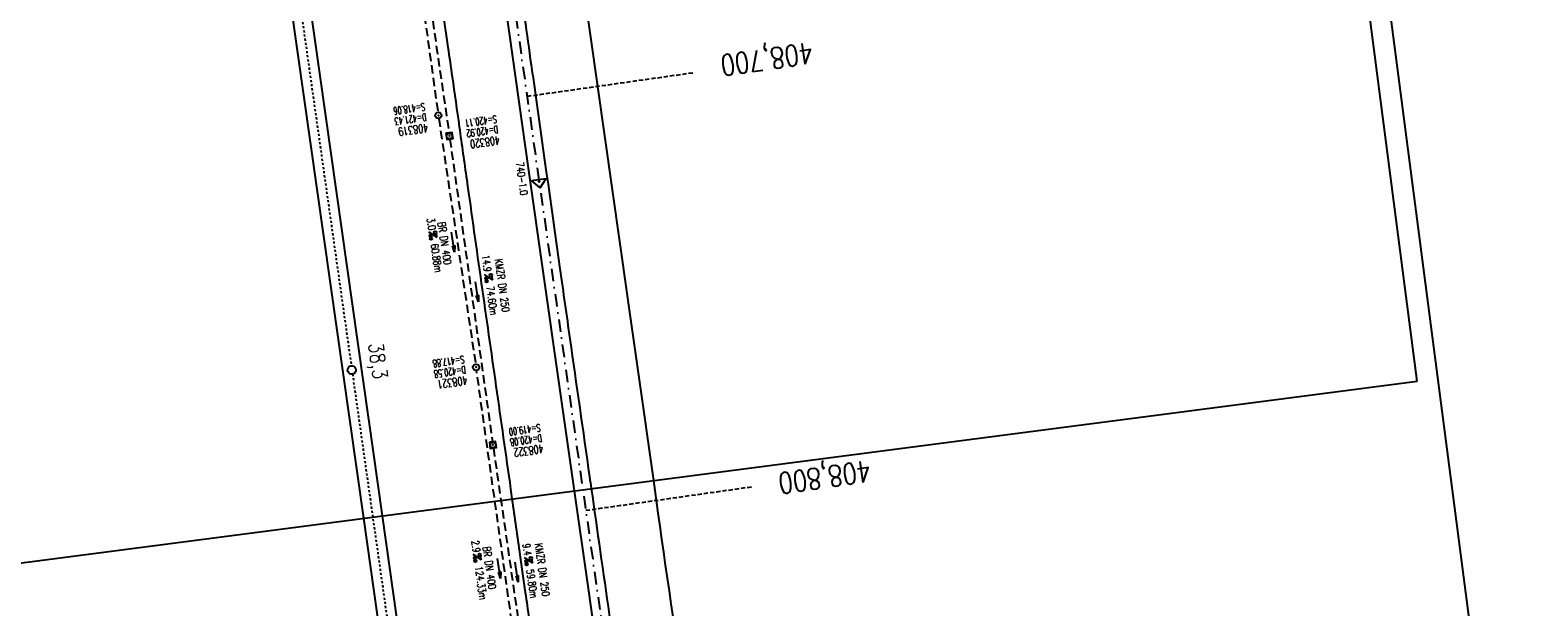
# Model space of a CAD drawing. Extents: x 446224 to 446787, y 446199 to 447379.
# Tile 2 of 6: x 446427 to 446787, y 446382 to 446520. Entities that reach past the tile are written whole.
import ezdxf
from ezdxf.enums import TextEntityAlignment as Align

# ---------------------------------------------------------------- set-up
doc = ezdxf.new("R2010")
doc.units = 0
doc.header["$LTSCALE"] = 2
doc.header["$MEASUREMENT"] = 0
for name, pattern in [('ACAD_ISO10W100W', [0.5, 0.25, -0.25]), ('AUSGEZOGEN', [0]), ('GESTRICH-X2', [1.5, 1, -0.5]), ('GESTRICHELT', [0.75, 0.5, -0.25]), ('STRICHPT-X3', [3, 1.5, -0.75, 0, -0.75])]:
    doc.linetypes.add(name, pattern=pattern)
doc.layers.get('0').update_dxf_attribs({"linetype": 'AUSGEZOGEN'})
for name, color, linetype in [('ACHSE', 250, 'STRICHPT-X3'), ('Bahnachse', 7, 'CONTINUOUS'), ('FBR', 8, 'CONTINUOUS'), ('Gleisachse', 7, 'CONTINUOUS'), ('HEKTOM', 250, 'GESTRICHELT'), ('KANAL', 7, 'GESTRICH-X2'), ('Netzknoten_PKT', 7, 'CONTINUOUS'), ('Netzknoten_PKT-NR', 7, 'CONTINUOUS'), ('Netzknoten_SIGNATUR', 7, 'CONTINUOUS'), ('PFEIL', 7, 'CONTINUOUS'), ('Planeinteilung', 6, 'CONTINUOUS'), ('RAHMEN', 250, 'AUSGEZOGEN'), ('SCHACHTNR', 6, 'CONTINUOUS'), ('SCHSYMBOL', 7, 'AUSGEZOGEN'), ('TEXTO', 4, 'CONTINUOUS'), ('TEXTU', 4, 'CONTINUOUS')]:
    doc.layers.add(name, color=color, linetype=linetype)
doc.styles.add('ROMANS', font='romans.shx', dxfattribs={"width": 0.8})

# ---------------------------------------------------------------- blocks, each defined once
blk = doc.blocks.new('GST')
at = {"color": 0}
blk.add_circle((0, 0), 0.75, dxfattribs=at)
blk.add_point((0, 0), dxfattribs=at)
blk = doc.blocks.new('10')
blk.add_blockref('GST', (0, 0))
blk = doc.blocks.new('20')
blk.add_lwpolyline([(-0.75, -0.75), (0.75, -0.75), (0.75, 0.75), (-0.75, 0.75)], close=True)
blk.add_circle((0, 0), 0.676)
blk.add_point((0, 0))
blk = doc.blocks.new('PROM')
blk.add_line((1.57, 1.82), (0.02, 0.02))
for centre, radius in [((0.32, 1.51), 0.317), ((0.94, 0.29), 0.283), ((1.64, 0.29), 0.283)]:
    blk.add_circle(centre, radius)
blk.add_arc((0.99, 2.68), 1.03, 239.1414, 303.3549)
blk = doc.blocks.new('PFEIL2')
at = {"color": 0}
for p, q in [((0.88, 0), (-2.4, -0.01)), ((0.88, -0.27), (0.88, 0.28)), ((0.88, 0.28), (2.43, 0.01)), ((0.91, 0.27), (0.88, 0.26)), ((0.97, 0.26), (0.88, 0.25)), ((1.02, 0.25), (0.88, 0.23)), ((1.07, 0.24), (0.88, 0.21)), ((1.13, 0.23), (0.88, 0.19)), ((1.18, 0.22), (0.88, 0.17)), ((1.24, 0.21), (0.88, 0.15)), ((1.29, 0.21), (0.88, 0.14)), ((1.34, 0.2), (0.88, 0.12)), ((1.4, 0.19), (0.88, 0.1)), ((1.45, 0.18), (0.88, 0.08)), ((1.51, 0.17), (0.88, 0.06)), ((1.56, 0.16), (0.88, 0.04)), ((1.61, 0.15), (0.88, 0.02)), ((1.67, 0.14), (0.88, 0.01)), ((1.72, 0.13), (0.88, -0.01)), ((1.78, 0.12), (0.88, -0.03)), ((1.83, 0.11), (0.88, -0.05)), ((1.88, 0.1), (0.88, -0.07)), ((1.94, 0.09), (0.88, -0.09)), ((2.05, 0.08), (0.88, -0.12)), ((1.99, 0.08), (0.88, -0.11)), ((2.1, 0.07), (0.88, -0.14)), ((2.15, 0.06), (0.88, -0.16)), ((2.21, 0.05), (0.88, -0.18)), ((2.26, 0.04), (0.88, -0.2)), ((2.32, 0.03), (0.88, -0.22)), ((2.37, 0.02), (0.88, -0.23)), ((2.42, 0.01), (0.88, -0.25)), ((2.43, 0.01), (0.88, -0.27))]:
    blk.add_line(p, q, dxfattribs=at)
blk = doc.blocks.new('PKT')
at = {"color": 0}
blk.add_circle((0, 0), 0.15, dxfattribs=at)
blk.add_point((0, 0), dxfattribs=at)
blk = doc.blocks.new('Station_Netzknoten')
at = {"layer": 'Netzknoten_SIGNATUR'}
for p, q in [((-1.75, 0.5), (1.75, 0.5)), ((0, -1.5), (-1.75, 0.5)), ((0, -1.5), (1.75, 0.5))]:
    blk.add_line(p, q, dxfattribs=at)
blk.add_point((0, 0), dxfattribs=at)
blk = doc.blocks.new('1135420')
blk.add_line((1135, 420), (0, 420))
at = {"layer": 'RAHMEN'}
for p, q in [((950, 415), (25, 415)), ((950, 5), (950, 415))]:
    blk.add_line(p, q, dxfattribs=at)

msp = doc.modelspace()

# ---------------------------------------------------------------- linework, layer by layer
at = {"layer": 'ACHSE', "flags": 128}
msp.add_lwpolyline([(446432.19, 447351.79), (446439.3, 447297.23), (446444.65, 447256.12), (446452.2, 447198.07), (446465.11, 447098.9), (446481.25, 446974.95), (446487.7, 446925.37), (446497.38, 446850.99), (446500.61, 446826.21), (446502.69, 446810.23), (446503.84, 446801.41), (446507.12, 446776.63), (446510.46, 446751.85), (446513.87, 446727.09), (446517.33, 446702.33), (446517.99, 446697.7), (446520.84, 446677.58), (446524.35, 446652.82), (446527.86, 446628.07), (446531.36, 446603.32), (446541.89, 446529.06), (446552.41, 446454.8), (446558.73, 446410.24), (446566.45, 446355.79), (446583.99, 446232.03), (446584.69, 446227.06)], dxfattribs=at)
at = {"layer": 'Bahnachse', "linetype": 'ACAD_ISO10W100W'}
msp.add_line((446489.6, 446536.89), (446503.36, 446439.86), dxfattribs=at)
at = {"layer": 'Bahnachse', "linetype": 'ACAD_ISO10W100W', "flags": 128}
msp.add_lwpolyline([(446503.64, 446437.88), (446511.82, 446380.12)], dxfattribs=at)
at = {"layer": 'Bahnachse', "linetype": 'Continuous'}
msp.add_ellipse((446503.48, 446438.86), major_axis=(0.991, 0.136), ratio=1, start_param=-0.0007965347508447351, end_param=6.282388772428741, dxfattribs=at)
at = {"layer": 'FBR'}
for points in [[(446537.41, 446573.68, 0.003777), (446538.42, 446567.16, -0.004178), (446539.33, 446561.27, -0.000617), (446540.33, 446554.3, -0.000791), (446541.1, 446548.86, -0.000102), (446541.32, 446547.27, 0.000184), (446541.45, 446546.4, 0.000817), (446543.18, 446534.17, -0.000446), (446546.37, 446511.79, -0.000111), (446546.73, 446509.26, 0.000006), (446553.25, 446463.01, 0.000305), (446555.62, 446446.33, 0.000154), (446560.33, 446413.32)], [(446553.04, 446571.54), (446558.72, 446531.45), (446569.25, 446457.19, -0.000002), (446575.59, 446412.44, 0.000001)], [(446519.87, 446562.03, -0.000524), (446520.4, 446558.72, -0.003895), (446520.46, 446558.28, -0.000231), (446523.06, 446539.83, 0.000688), (446523.94, 446533.64, 0.000188), (446526.46, 446516.05, -0.000467), (446527.47, 446508.96, -0.000082), (446529.17, 446496.98, -0.000078), (446530.96, 446484.33, -0.000126), (446532.7, 446471.97, 0.000318), (446534.45, 446459.61, 0.000352), (446536.2, 446447.3, -0.000226), (446537.95, 446435, -0.000087), (446539.7, 446422.69, 0.000147), (446541.45, 446410.38, 0.000008), (446541.78, 446408.04, 0.000096)], [(446560.33, 446413.32, -0.000015), (446560.73, 446410.51, -0.000356)], [(446575.59, 446412.44, 0), (446576.26, 446407.68, 0.000001), (446583.28, 446358.18, 0.000002), (446592.05, 446296.3, -0.000002), (446600.82, 446234.41, 0), (446601.55, 446229.26, 0.000003)], [(446541.78, 446408.04, 0.000047), (446543.68, 446394.66, 0.000096), (446544.97, 446385.63, 0.000041), (446546.74, 446373.21, -0.000018), (446548.51, 446360.8, -0.000019), (446550.8, 446344.73, -0.000035), (446552.01, 446336.29, -0.000425), (446553.76, 446323.94, 0.000128), (446555.51, 446311.59, 0.000198), (446557.25, 446299.34, -0.000289), (446558.99, 446287.1, -0.000481), (446560.73, 446274.73, 0.000343), (446562.47, 446262.37, 0.000196), (446564.23, 446249.99, -0.000413), (446565.99, 446237.6, -0.000013), (446566.97, 446230.67, -0.000002), (446567.78, 446224.86, -0.000025)], [(446560.73, 446410.51, -0.000163), (446565.02, 446380.43, -0.000356), (446567.36, 446363.93, -0.00001), (446574.03, 446316.55, 0.000258), (446574.28, 446314.76, 0.000002), (446578.29, 446286.52, 0.000002), (446581.32, 446265.16), (446586.69, 446227.32, 0.000012)]]:
    msp.add_lwpolyline(points, format="xyb", dxfattribs=at)
at = {"layer": 'FBR', "flags": 128}
for points in [[(446533.38, 446573.19), (446538.77, 446535.91), (446545.75, 446486.56), (446552.86, 446436.78), (446556.66, 446409.98)], [(446556.66, 446409.98), (446559.82, 446387.72), (446566.88, 446338.11), (446573.77, 446289.64), (446580.75, 446240.24), (446582.65, 446226.8)]]:
    msp.add_lwpolyline(points, dxfattribs=at)
at = {"layer": 'Gleisachse', "linetype": 'Continuous'}
for p, q in [((446493.25, 446527.17), (446507.45, 446427.03)), ((446488.81, 446526.48), (446502.99, 446426.43)), ((446502.98, 446426.48), (446506.25, 446403.41)), ((446507.44, 446427.11), (446510.71, 446403.99)), ((446510.71, 446403.99), (446536.68, 446220.81)), ((446506.25, 446403.41), (446532.21, 446220.23))]:
    msp.add_line(p, q, dxfattribs=at)
at = {"layer": 'HEKTOM'}
for p, q in [((446545.41, 446504.31), (446585.03, 446509.94)), ((446559.44, 446405.31), (446599.06, 446410.94))]:
    msp.add_line(p, q, dxfattribs=at)
at = {"layer": 'KANAL'}
for p, q in [((446516.78, 446563.88), (446526.72, 446495.53)), ((446515.94, 446559.25), (446524.06, 446500.47)), ((446524.28, 446498.97), (446533.09, 446440.25)), ((446526.94, 446494.06), (446537.13, 446421.66))]:
    msp.add_line(p, q, dxfattribs=at)
at = {"layer": 'KANAL', "flags": 128}
for points in [[(446541.74, 446378.69), (446533.31, 446438.76)], [(446537.34, 446420.18), (446545.66, 446362.48)]]:
    msp.add_lwpolyline(points, dxfattribs=at)

# ---------------------------------------------------------------- block references
at = {"layer": 'Netzknoten_PKT'}
msp.add_blockref('PKT', (446548.29, 446483.91), dxfattribs=at)
at = {"layer": 'Netzknoten_SIGNATUR', "rotation": 8.200787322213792}
msp.add_blockref('Station_Netzknoten', (446548.29, 446483.91), dxfattribs=at)
at = {"layer": 'PFEIL'}
for p, rotation in [((446527.7, 446469.46), 278.5247000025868), ((446533.39, 446457.59), 278.0145000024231), ((446538.69, 446391.44), 277.9807000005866), ((446542.89, 446390.53), 278.2000999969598)]:
    msp.add_blockref('PFEIL2', p, dxfattribs=dict(at, rotation=rotation))
at = {"layer": 'Planeinteilung', "linetype": 'Continuous', "rotation": 277.4163263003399}
msp.add_blockref('1135420', (446224.11, 447324.7), dxfattribs=at)
at = {"layer": 'SCHSYMBOL', "rotation": 278.0670999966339}
for name, p in [('10', (446524.18, 446499.72)), ('20', (446526.84, 446494.8)), ('10', (446533.21, 446439.51)), ('20', (446537.24, 446420.93))]:
    msp.add_blockref(name, p, dxfattribs=at)
at = {"layer": 'TEXTU'}
for p, rotation in [((446521.89, 446471.85), 278.5247000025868), ((446535.21, 446461.67), 278.0145000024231), ((446532.51, 446394.76), 277.9807000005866), ((446544.77, 446394), 278.2000999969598)]:
    msp.add_blockref('PROM', p, dxfattribs=dict(at, rotation=rotation))

# ---------------------------------------------------------------- texts
at = {"layer": 'Bahnachse', "linetype": 'Continuous', "style": 'ROMANS', "oblique": 0, "width": 0.8337}
msp.add_text('38,3', height=3.5, rotation=277.77, dxfattribs=at).set_placement((446507.44, 446445.12))
at = {"layer": 'HEKTOM', "style": 'ROMANS', "width": 0.8}
for s, p in [('408,700', (446613.42, 446517.2)), ('408,800', (446627.26, 446417.26))]:
    msp.add_text(s, height=5, rotation=188.067, dxfattribs=at).set_placement(p)
at = {"layer": 'Netzknoten_PKT-NR', "style": 'ROMANS', "width": 0.75}
msp.add_text('740-1.0', height=1.8, rotation=278.0589, dxfattribs=at).set_placement((446543.82, 446480.56), align=Align.RIGHT)
at = {"layer": 'SCHACHTNR', "style": 'ROMANS'}
for s, height, width, p in [('S=418.06', 1.8, 0.6, (446520.88, 446502.7)), ('D=421.43', 1.8, 0.6, (446521.23, 446500.23)), ('S=420.11', 1.8, 0.6, (446538.04, 446499.77)), ('408319', 2, 0.7, (446521.6, 446497.76)), ('D=420.92', 1.8, 0.6, (446538.38, 446497.3)), ('408320', 2, 0.7, (446538.76, 446494.8)), ('S=417.88', 1.8, 0.6, (446530.28, 446442.31)), ('D=420.58', 1.8, 0.6, (446530.63, 446439.84)), ('408321', 2, 0.7, (446530.97, 446437.38)), ('S=419.00', 1.8, 0.6, (446548.48, 446425.98)), ('D=420.08', 1.8, 0.6, (446548.83, 446423.51)), ('408322', 2, 0.7, (446549.2, 446421.04))]:
    msp.add_text(s, height=height, rotation=188.067, dxfattribs=dict(at, width=width)).set_placement(p)
at = {"layer": 'TEXTO', "style": 'ROMANS', "width": 0.75}
for s, rotation, p in [('BR DN 400', 278.5247, (446524.78, 446469.01)), ('KMZR DN 250', 278.0145, (446538.56, 446458.96)), ('BR DN 400', 277.9807, (446535.52, 446391.42)), ('KMZR DN 250', 278.2001, (446548.14, 446390.96))]:
    msp.add_text(s, height=1.8, rotation=rotation, dxfattribs=at).set_placement(p, align=Align.CENTER)
at = {"layer": 'TEXTU', "style": 'ROMANS', "width": 0.75}
for s, rotation, p in [('3.0', 278.5247, (446521.4, 446475.05)), ('60.88m', 278.5247, (446522.34, 446468.89)), ('14.9', 278.0145, (446534.56, 446466.21)), ('74.60m', 278.0145, (446535.63, 446458.71)), ('2.9', 277.9807, (446532.08, 446397.96)), ('9.4', 278.2001, (446544.3, 446397.21)), ('124.33m', 277.9807, (446532.92, 446391.8)), ('59.80m', 278.2001, (446545.21, 446391.05))]:
    msp.add_text(s, height=1.8, rotation=rotation, dxfattribs=at).set_placement(p)

doc.saveas('drawing.dxf')
